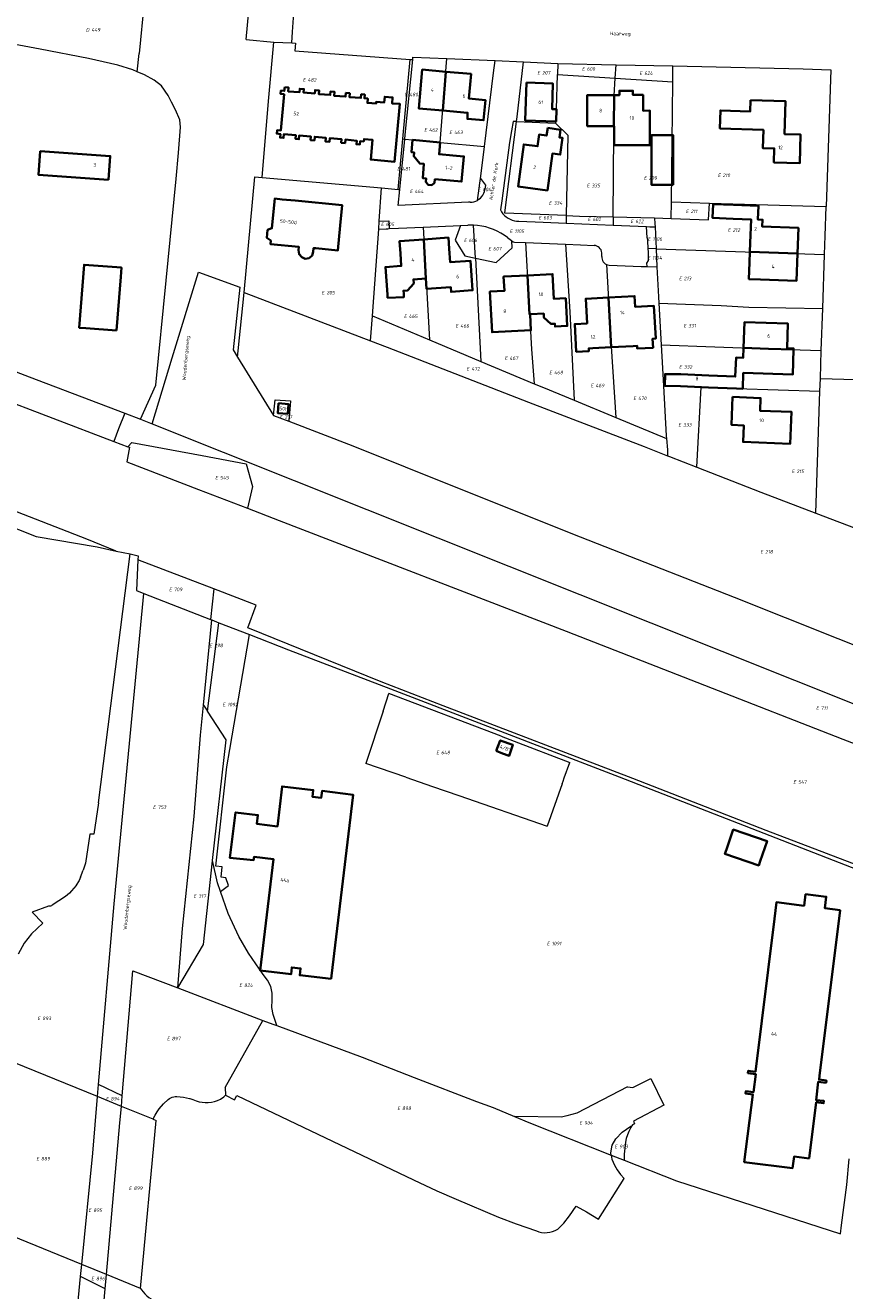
# Model space of a CAD drawing. Header units: metres. Extents: x 154139 to 157705, y 449770 to 453345.
# Tile 12 of 27: x 156050 to 156257, y 451809 to 452128. Entities that reach past the tile are written whole.
import ezdxf
from ezdxf.enums import TextEntityAlignment as Align
from ezdxf.lldxf.tags import DXFTag

# ---------------------------------------------------------------- set-up
doc = ezdxf.new("R2010")
doc.units = ezdxf.units.M
doc.layers.get('0').update_dxf_attribs({"linetype": 'CONTINUOUS'})
for name, color, linetype, lineweight in [('B-WE-KG-GRENS_PERCEEL-G', 150, 'KG-PERCEEL', 18), ('B-WE-KG-GRENS_PERCEEL-S', 150, 'CONTINUOUS', 25), ('B-WE-OG-BEBOUWING-G', 7, 'CONTINUOUS', 35), ('B-WE-OG-BEBOUWING_HUISNUMMER-T18', 10, 'CONTINUOUS', 18), ('B-WE-OG-BEBOUWING_STRAATNAAM-T18', 10, 'CONTINUOUS', 18)]:
    doc.layers.add(name, color=color, linetype=linetype, lineweight=lineweight)
doc.styles.add('NLCS-ISO', font='NLCS-ISO.ttf')
doc.styles.add('NLCS-ISO-M500-T18', font='NLCS-ISO.ttf', dxfattribs={"height": 0.9})
doc.styles.get("Standard").update_dxf_attribs({"font": 'NLCS-ISO.ttf'})
tags = doc.linetypes.add('KG-PERCEEL', pattern='A,5.5,-2,["P",Standard,S=1.8,R=0,X=-0.5,Y=-0.9],-2,5.5,-2,[5,NLCS.SHX,S=0.75,R=0,X=0,Y=0],-2', length=19).pattern_tags.tags
tags[6] = DXFTag(74, 10)

# ---------------------------------------------------------------- blocks, each defined once
blk = doc.blocks.new('SKG-PERCEELNUMMER-SO')
at = {"transparency": 33554687, "style": 'NLCS-ISO', "oblique": 10, "flags": 1}
for tag, p in [('GEMEENTECODE', (0, 2.55)), ('PERCEELGROOTTE', (0, -2.45))]:
    blk.add_attdef(tag, text='', height=1.8, dxfattribs=at).set_placement(p, align=Align.MIDDLE_CENTER)
at = {"transparency": 33554687, "style": 'NLCS-ISO', "oblique": 10}
blk.add_attdef('SECTIE', text='', height=1.8, dxfattribs=at).set_placement((-0.5, 0), align=Align.MIDDLE_RIGHT)
blk.add_attdef('PERCEELNUMMER', text='', height=1.8, dxfattribs=at).set_placement((0.5, 0), align=Align.MIDDLE_LEFT)

msp = doc.modelspace()

# ---------------------------------------------------------------- linework, layer by layer
at = {"layer": 'B-WE-KG-GRENS_PERCEEL-G', "transparency": 33554687, "flags": 128}
for points in [[(156106.005, 452124.123), (156108.911, 452155.943), (156119.23, 452253.478), (156126.763, 452335.841), (156130.884, 452382.17), (156139.731, 452426.828), (156141.112, 452431.079), (156146.329, 452429.467)], [(156117.533, 452123.292), (156117.689, 452126.109), (156118.146, 452133.119), (156118.541, 452138.487), (156118.763, 452140.865), (156118.841, 452143.847)], [(156080.239, 452133.54), (156078.96, 452120.618)], [(156078.504, 452116.017), (156077.428, 452116.497), (156073.578, 452117.66), (156066.249, 452119.392), (156053.983, 452121.689), (156048.649, 452122.716), (156045.623, 452123.26), (156045.713, 452125.972)], [(156106.005, 452124.123), (156112.971, 452123.498)], [(156109.995, 452089.338), (156111.592, 452108.582), (156112.971, 452123.498)], [(156112.971, 452123.498), (156117.533, 452123.292)], [(156117.533, 452123.292), (156118.464, 452123.25), (156118.307, 452121.276), (156147.398, 452119.148)], [(156078.504, 452116.017), (156078.96, 452120.618)], [(156145.507, 452099.084), (156147.398, 452119.148)], [(156145.99, 452099.031), (156146.095, 452100.111), (156147.996, 452119.104)], [(156147.398, 452119.148), (156147.996, 452119.104)], [(156147.996, 452119.104), (156148.056, 452119.701), (156156.653, 452119.337)], [(156154.929, 452098.203), (156156.653, 452119.337)], [(156156.653, 452119.337), (156168.766, 452118.824)], [(156168.389, 452115.756), (156168.766, 452118.824)], [(156168.766, 452118.824), (156175.95, 452118.52)], [(156079.294, 452028.36), (156083.202, 452036.975), (156085.8, 452063.389), (156088.308, 452089.039), (156088.957, 452095.565), (156089.408, 452102.001), (156089.25, 452103.914), (156088.186, 452106.447), (156087.14, 452108.382), (156086.332, 452109.983), (156084.596, 452112.476), (156082.755, 452113.896), (156080.338, 452115.2), (156078.504, 452116.017)], [(156166.101, 452097.153), (156168.389, 452115.756)], [(156174.197, 452103.456), (156174.346, 452104.607), (156175.95, 452118.52)], [(156175.95, 452118.52), (156184.64, 452118.126)], [(156184.64, 452118.126), (156184.554, 452115.325)], [(156184.64, 452118.126), (156199.329, 452117.793)], [(156199.12, 452114.38), (156199.329, 452117.793)], [(156199.329, 452117.793), (156213.629, 452117.469)], [(156213.587, 452113.442), (156213.629, 452117.469)], [(156213.629, 452117.469), (156246.545, 452116.736), (156253.456, 452116.503), (156252.297, 452081.999)], [(156183.995, 452103.084), (156184.173, 452103.47), (156184.284, 452106.572), (156184.554, 452115.325)], [(156184.554, 452115.325), (156199.12, 452114.38)], [(156198.605, 452079.411), (156198.753, 452100.434), (156198.851, 452109.983), (156199.12, 452114.38)], [(156199.12, 452114.38), (156213.587, 452113.442)], [(156213.273, 452083.218), (156213.587, 452113.442)], [(156173.314, 452103.49), (156172.906, 452101.102), (156172.408, 452098.194), (156170.454, 452083.474)], [(156171.3, 452080.326), (156171.199, 452080.33), (156171.207, 452080.393), (156174.197, 452103.456)], [(156174.197, 452103.456), (156173.314, 452103.49)], [(156174.197, 452103.456), (156183.995, 452103.084)], [(156183.995, 452103.084), (156187.118, 452100.027), (156186.738, 452079.746)], [(156144.304, 452086.343), (156145.507, 452099.084)], [(156144.761, 452086.303), (156145.99, 452099.031)], [(156145.507, 452099.084), (156145.99, 452099.031)], [(156145.99, 452099.031), (156147.947, 452098.817), (156154.929, 452098.203)], [(156154.929, 452098.203), (156166.101, 452097.153)], [(156165.114, 452089.124), (156165.268, 452090.377), (156166.101, 452097.153)], [(156105.446, 452060.359), (156108.154, 452089.498), (156109.995, 452089.338)], [(156109.995, 452089.338), (156140.134, 452086.707)], [(156164.317, 452083.572), (156164.94, 452087.91), (156165.114, 452089.124)], [(156165.114, 452089.124), (156166.361, 452087.37), (156166.212, 452086.284)], [(156139.573, 452078.309), (156140.134, 452086.707)], [(156140.134, 452086.707), (156144.304, 452086.343)], [(156144.304, 452086.343), (156144.761, 452086.303)], [(156162.1, 452083.082), (156144.37, 452082.249), (156144.761, 452086.303)], [(156164.317, 452083.572), (156164.728, 452083.836), (156165.102, 452084.152), (156165.432, 452084.513), (156165.712, 452084.914), (156165.938, 452085.347), (156166.105, 452085.807), (156166.212, 452086.284)], [(156162.53, 452083.102), (156162.1, 452083.082)], [(156162.53, 452083.102), (156162.995, 452083.135), (156163.453, 452083.226), (156163.896, 452083.372), (156164.317, 452083.572)], [(156170.454, 452083.474), (156170.149, 452081.174)], [(156170.149, 452081.174), (156170.43, 452080.669), (156170.766, 452080.2), (156171.153, 452079.772), (156171.586, 452079.39), (156172.06, 452079.06), (156172.568, 452078.786), (156173.104, 452078.571), (156173.661, 452078.418), (156174.231, 452078.329), (156174.808, 452078.306)], [(156213.229, 452079.012), (156213.273, 452083.218)], [(156213.229, 452079.012), (156222.586, 452078.696), (156222.85, 452082.852)], [(156213.273, 452083.218), (156222.85, 452082.852)], [(156222.85, 452082.852), (156252.297, 452081.999)], [(156251.891, 452069.904), (156252.049, 452074.624), (156252.297, 452081.999)], [(156139.437, 452076.273), (156139.573, 452078.309)], [(156139.573, 452078.309), (156142.01, 452078.411), (156142.104, 452076.432)], [(156160.062, 452077.205), (156161.929, 452077.285)], [(156163.359, 452077.307), (156162.644, 452077.313), (156161.929, 452077.285)], [(156163.812, 452068.996), (156163.359, 452077.307)], [(156169.316, 452075.804), (156168.376, 452076.229), (156167.408, 452076.586), (156166.418, 452076.874), (156165.409, 452077.091), (156164.388, 452077.235), (156163.359, 452077.307)], [(156186.738, 452079.746), (156171.3, 452080.326)], [(156174.808, 452078.306), (156180.906, 452078.051)], [(156180.906, 452078.051), (156186.701, 452077.809)], [(156186.738, 452079.746), (156186.701, 452077.809)], [(156186.701, 452077.809), (156198.59, 452077.312)], [(156186.738, 452079.746), (156190.045, 452079.622), (156198.605, 452079.411)], [(156198.605, 452079.411), (156198.59, 452077.312)], [(156198.59, 452077.312), (156207.026, 452076.959)], [(156198.605, 452079.411), (156209.017, 452079.154)], [(156209.017, 452079.154), (156209.09, 452077.676)], [(156209.017, 452079.154), (156213.229, 452079.012)], [(156209.09, 452077.676), (156209.13, 452076.871)], [(156137.838, 452054.437), (156138.829, 452067.18), (156139.437, 452076.273)], [(156139.437, 452076.273), (156141.307, 452076.384), (156141.756, 452076.411), (156142.104, 452076.432)], [(156142.104, 452076.432), (156144.424, 452076.531), (156150.603, 452076.798)], [(156150.603, 452076.798), (156160.062, 452077.205)], [(156150.603, 452076.798), (156152.228, 452048.4)], [(156160.062, 452077.205), (156158.733, 452073.488), (156161.151, 452069.549), (156163.812, 452068.996)], [(156171.903, 452074.169), (156171.081, 452074.776), (156170.217, 452075.322), (156169.316, 452075.804)], [(156171.903, 452074.169), (156172.913, 452073.434), (156173.031, 452073.328)], [(156207.176, 452074.117), (156207.026, 452076.959)], [(156207.026, 452076.959), (156207.855, 452076.924)], [(156207.176, 452074.117), (156207.214, 452073.399), (156207.319, 452071.433)], [(156207.855, 452076.924), (156209.13, 452076.871)], [(156209.13, 452076.871), (156209.4, 452071.362)], [(156163.812, 452068.996), (156169.047, 452067.907), (156173.063, 452071.568), (156173.031, 452073.328)], [(156173.031, 452073.328), (156173.339, 452073.142), (156173.683, 452073.039), (156176.493, 452072.923)], [(156176.493, 452072.923), (156186.518, 452072.507)], [(156176.493, 452072.923), (156177.975, 452046.016), (156178.627, 452037.327)], [(156186.518, 452072.507), (156190.306, 452072.35), (156193.765, 452072.224)], [(156186.518, 452072.507), (156187.62, 452055.472), (156188.7, 452033.141)], [(156195.719, 452070.35), (156195.645, 452070.709), (156195.511, 452071.05), (156195.32, 452071.362), (156195.078, 452071.638), (156194.793, 452071.868), (156194.473, 452072.045), (156194.127, 452072.165), (156193.765, 452072.224)], [(156207.319, 452071.433), (156207.321, 452071.39), (156207.367, 452070.525), (156207.397, 452069.754), (156207.439, 452069.083), (156207.376, 452068.376), (156207.022, 452067.714)], [(156209.4, 452071.362), (156207.319, 452071.433)], [(156209.4, 452071.362), (156209.625, 452066.769)], [(156209.4, 452071.362), (156251.891, 452069.904)], [(156163.812, 452068.996), (156165.233, 452042.945)], [(156195.709, 452069.418), (156195.719, 452070.35)], [(156195.709, 452069.418), (156195.711, 452069.061), (156195.776, 452068.71), (156195.902, 452068.376), (156196.085, 452068.069), (156196.319, 452067.799), (156196.597, 452067.575), (156196.91, 452067.403)], [(156207.022, 452067.714), (156207.06, 452066.858)], [(156251.436, 452056.316), (156251.891, 452069.904)], [(156082.27, 452027.226), (156087.32, 452043.836), (156093.961, 452065.444), (156104.37, 452061.669), (156102.717, 452045.838), (156103.823, 452044.048)], [(156196.91, 452067.403), (156197.236, 452067.292), (156197.576, 452067.238), (156205.625, 452066.908), (156206.988, 452066.861)], [(156196.91, 452067.403), (156198.096, 452046.721), (156199.209, 452028.787)], [(156206.988, 452066.861), (156207.06, 452066.858)], [(156207.06, 452066.858), (156209.625, 452066.769)], [(156209.625, 452066.769), (156209.994, 452059.258), (156210.084, 452057.635)], [(155887.973, 452062.949), (155894.728, 452060.394), (155919.448, 452050.633), (155947.306, 452039.828), (155972.277, 452030.221), (155982.037, 452026.21), (156034.23, 452006.153), (156052.999, 451998.775)], [(155979.607, 452058.726), (156041.734, 452034.47), (156072.581, 452022.78)], [(155997.917, 452059.539), (156051.283, 452039.034), (156075.349, 452029.863)], [(156103.823, 452044.048), (156103.972, 452045.626), (156105.446, 452060.359)], [(156105.446, 452060.359), (156137.346, 452048.113)], [(156210.084, 452057.635), (156210.668, 452047.124)], [(156210.084, 452057.635), (156225.8, 452057.009), (156232.825, 452056.665), (156251.436, 452056.316)], [(156251.08, 452045.665), (156251.436, 452056.316)], [(156137.346, 452048.113), (156137.838, 452054.437)], [(156137.838, 452054.437), (156152.228, 452048.4)], [(156137.346, 452048.113), (156141.542, 452046.502), (156177.229, 452032.644), (156206.428, 452021.495), (156212.289, 452019.159)], [(156152.228, 452048.4), (156165.233, 452042.945)], [(156210.668, 452047.124), (156211.243, 452036.788)], [(156210.668, 452047.124), (156237.729, 452046.135), (156251.08, 452045.665)], [(156250.845, 452038.628), (156251.08, 452045.665)], [(156103.823, 452044.048), (156112.927, 452029.314)], [(156165.233, 452042.945), (156178.627, 452037.327)], [(156178.627, 452037.327), (156181.001, 452036.331), (156188.7, 452033.141)], [(156211.243, 452036.788), (156211.943, 452024.188), (156212.009, 452023.483)], [(156211.243, 452036.788), (156220.792, 452036.459)], [(156219.697, 452016.26), (156220.792, 452036.459)], [(156220.792, 452036.459), (156222.607, 452036.396), (156229.673, 452036.109), (156250.739, 452035.456)], [(156250.739, 452035.456), (156250.845, 452038.628)], [(156250.845, 452038.628), (156274.53, 452037.981)], [(156073.225, 451995.107), (156065.804, 451998.082), (156018.843, 452016.356), (155977.916, 452032.192), (155970.373, 452034.973)], [(156112.927, 452029.314), (156113.297, 452033.241), (156117.152, 452033.025), (156116.761, 452027.84)], [(156188.7, 452033.141), (156199.209, 452028.787)], [(156249.709, 452004.661), (156250.739, 452035.456)], [(156075.349, 452029.863), (156073.823, 452025.959), (156072.581, 452022.78)], [(156075.349, 452029.863), (156079.294, 452028.36)], [(156079.294, 452028.36), (156082.27, 452027.226)], [(156082.27, 452027.226), (156478.019, 451869.246)], [(156112.927, 452029.314), (156116.761, 452027.84)], [(156116.761, 452027.84), (156132.931, 452021.62), (156159.285, 452011.014), (156190.218, 451998.718), (156229.063, 451983.441), (156268.145, 451967.95), (156300.01, 451955.411)], [(156199.209, 452028.787), (156212.009, 452023.483)], [(156212.009, 452023.483), (156212.274, 452020.676), (156212.289, 452019.159)], [(156072.581, 452022.78), (156076.157, 452021.425)], [(156076.564, 452021.271), (156075.889, 452017.637), (156093.997, 452010.647)], [(156077.13, 452022.457), (156076.157, 452021.425)], [(156076.157, 452021.425), (156076.564, 452021.271)], [(156077.13, 452022.457), (156094.924, 452019.174)], [(156094.924, 452019.174), (156105.971, 452017.136), (156107.585, 452011.35), (156106.328, 452005.887)], [(156212.289, 452019.159), (156212.79, 452018.959), (156219.697, 452016.26)], [(156219.697, 452016.26), (156235.86, 452009.944), (156249.709, 452004.661)], [(156093.997, 452010.647), (156106.328, 452005.887)], [(156106.328, 452005.887), (156114.283, 452002.817)], [(156249.709, 452004.661), (156265.841, 451998.507), (156271.628, 451996.304), (156274.766, 451995.11)], [(156114.283, 452002.817), (156186.727, 451974.854), (156256.54, 451947.631), (156314.969, 451925.153), (156433.406, 451879.147)], [(156052.999, 451998.775), (156068.366, 451996.139), (156073.225, 451995.107)], [(156068.709, 451931.554), (156076.722, 451994.364)], [(156073.225, 451995.107), (156076.722, 451994.364)], [(156076.722, 451994.364), (156078.742, 451993.935), (156078.692, 451992.917)], [(156078.692, 451992.917), (156078.313, 451985.119), (156080.154, 451984.403)], [(156097.874, 451985.573), (156078.692, 451992.917)], [(156097.874, 451985.573), (156097.03, 451977.838)], [(156108.532, 451981.492), (156097.874, 451985.573)], [(156068.762, 451860.519), (156072.661, 451906.119), (156080.154, 451984.403)], [(156080.154, 451984.403), (156097.03, 451977.838)], [(156106.379, 451975.724), (156108.532, 451981.492)], [(156095.229, 451956.252), (156097.363, 451977.709)], [(156096.236, 451954.7), (156099.136, 451977.019)], [(156097.03, 451977.838), (156097.363, 451977.709)], [(156097.363, 451977.709), (156099.136, 451977.019)], [(156099.136, 451977.019), (156106.871, 451974.01)], [(156662.089, 451762.074), (156653.752, 451764.991), (156607.899, 451782.401), (156450.294, 451842.743), (156371.954, 451872.48), (156299.826, 451900.76), (156237.176, 451924.596), (156203.504, 451937.747), (156155.662, 451956.041), (156140.055, 451962.136), (156106.379, 451975.724)], [(156101.913, 451945.004), (156106.871, 451974.01)], [(156106.871, 451974.01), (156116.634, 451970.213), (156142.412, 451960.316)], [(156140.554, 451954.686), (156142.02, 451959.128)], [(156170.284, 451948.364), (156142.02, 451959.128)], [(156142.412, 451960.316), (156188.051, 451942.793)], [(156088.713, 451884.912), (156089.969, 451899.905), (156092.914, 451928.151), (156094.472, 451948.646), (156095.229, 451956.252)], [(156095.229, 451956.252), (156096.236, 451954.7)], [(156097.507, 451917.033), (156100.911, 451947.492), (156096.236, 451954.7)], [(156140.554, 451954.686), (156136.2, 451941.491)], [(156170.284, 451948.364), (156173.582, 451947.108)], [(156173.582, 451947.108), (156187.661, 451941.746)], [(156101.153, 451940.668), (156101.913, 451945.004)], [(156098.368, 451915.617), (156101.153, 451940.668)], [(156146.27, 451938.042), (156136.2, 451941.491)], [(156186.222, 451937.884), (156187.661, 451941.746)], [(156188.051, 451942.793), (156200.077, 451938.176), (156265.097, 451912.851)], [(156146.27, 451938.042), (156153.006, 451935.726), (156159.669, 451933.408)], [(156185.683, 451936.403), (156185.927, 451937.092), (156186.222, 451937.884)], [(156185.683, 451936.403), (156181.885, 451925.68)], [(156068.709, 451931.554), (156067.546, 451923.676)], [(156159.669, 451933.408), (156181.885, 451925.68)], [(156066.56, 451923.679), (156065.465, 451916.337)], [(156067.546, 451923.676), (156066.56, 451923.679)], [(156064.201, 451912.822), (156064.887, 451914.606)], [(156065.465, 451916.337), (156064.887, 451914.606)], [(156088.713, 451884.912), (156095.232, 451895.886), (156097.501, 451916.981), (156097.507, 451917.033)], [(156099.531, 451909.216), (156098.797, 451911.362), (156097.507, 451917.033)], [(156099.975, 451915.439), (156098.368, 451915.617)], [(156099.712, 451912.798), (156099.975, 451915.439)], [(156063.834, 451911.985), (156063.092, 451910.795), (156063.064, 451910.75)], [(156064.201, 451912.822), (156063.834, 451911.985)], [(156100.867, 451912.648), (156099.712, 451912.798)], [(156101.511, 451910.749), (156100.867, 451912.648)], [(156060.947, 451908.369), (156060.43, 451907.949)], [(156061.413, 451908.794), (156060.947, 451908.369)], [(156061.942, 451909.35), (156061.413, 451908.794)], [(156063.064, 451910.75), (156061.942, 451909.35)], [(156099.531, 451909.216), (156101.511, 451910.749)], [(156113.693, 451875.383), (156112.786, 451878.196), (156112.497, 451879.984), (156112.587, 451881.806), (156112.585, 451883.59), (156112.182, 451885.224), (156111.414, 451886.809), (156110.311, 451888.265), (156106.58, 451893.622), (156104.161, 451897.837), (156101.416, 451903.7), (156099.531, 451909.216)], [(156056.11, 451905.48), (156052.043, 451904.003)], [(156056.592, 451905.53), (156056.11, 451905.48)], [(156056.843, 451905.642), (156056.592, 451905.53)], [(156057.075, 451905.793), (156056.843, 451905.642)], [(156060.43, 451907.949), (156057.075, 451905.793)], [(156054.667, 451901.203), (156052.043, 451904.003)], [(156054.667, 451901.203), (156051.831, 451898.547), (156049.984, 451896.165), (156048.506, 451893.444)], [(156074.724, 451857.654), (156077.398, 451889.233), (156088.713, 451884.912)], [(156088.713, 451884.912), (156110.196, 451876.707)], [(156100.725, 451859.776), (156110.196, 451876.707)], [(156110.196, 451876.707), (156112.733, 451875.738), (156113.693, 451875.383)], [(156113.693, 451875.383), (156135.249, 451867.42), (156148.333, 451862.267), (156164.109, 451856.198), (156168.315, 451854.73), (156173.671, 451852.497)], [(156068.501, 451857.461), (156044.714, 451867.155)], [(156068.501, 451857.461), (156068.762, 451860.519)], [(156074.724, 451857.654), (156068.762, 451860.519)], [(156202.186, 451859.947), (156203.515, 451859.791), (156208.044, 451862.003), (156211.378, 451855.29), (156203.673, 451851.248), (156203.989, 451850.572), (156203.422, 451850.315)], [(156064.52, 451815.132), (156067.281, 451843.199), (156068.501, 451857.461)], [(156074.501, 451855.015), (156068.501, 451857.461)], [(156074.501, 451855.015), (156074.724, 451857.654)], [(156086.31, 451856.77), (156086.635, 451857.002)], [(156086.635, 451857.002), (156086.98, 451857.187)], [(156086.98, 451857.187), (156087.346, 451857.333)], [(156087.346, 451857.333), (156087.72, 451857.428)], [(156087.72, 451857.428), (156088.105, 451857.48)], [(156088.105, 451857.48), (156088.501, 451857.486)], [(156088.501, 451857.486), (156089.358, 451857.445)], [(156089.358, 451857.445), (156090.164, 451857.352)], [(156090.164, 451857.352), (156090.963, 451857.203)], [(156090.963, 451857.203), (156091.722, 451857.01)], [(156091.722, 451857.01), (156091.752, 451857), (156092.52, 451856.746)], [(156099.483, 451856.815), (156100.382, 451857.422)], [(156100.382, 451857.422), (156100.775, 451857.807)], [(156100.725, 451859.776), (156100.775, 451857.807)], [(156100.775, 451857.807), (156103.032, 451856.65)], [(156103.032, 451856.65), (156103.624, 451857.757)], [(156103.624, 451857.757), (156148.197, 451836.49)], [(156202.186, 451859.947), (156189.395, 451853.318)], [(156070.754, 451812.592), (156074.149, 451850.861), (156074.501, 451855.015)], [(156082.527, 451851.744), (156074.501, 451855.015)], [(156083.566, 451853.645), (156084.018, 451854.367)], [(156084.018, 451854.367), (156085.099, 451855.666)], [(156085.099, 451855.666), (156086.31, 451856.77)], [(156092.52, 451856.746), (156093.361, 451856.401)], [(156093.361, 451856.401), (156094.113, 451856.181)], [(156094.113, 451856.181), (156094.884, 451856.037)], [(156094.884, 451856.037), (156095.672, 451855.97)], [(156095.672, 451855.97), (156096.446, 451855.983)], [(156096.446, 451855.983), (156097.231, 451856.074)], [(156097.231, 451856.074), (156097.99, 451856.24)], [(156097.99, 451856.24), (156098.744, 451856.488)], [(156098.744, 451856.488), (156099.483, 451856.815)], [(156079.374, 451809.08), (156083.288, 451851.434)], [(156082.527, 451851.744), (156082.641, 451852.007), (156083.049, 451852.787), (156083.059, 451852.803)], [(156082.527, 451851.744), (156083.288, 451851.434)], [(156083.059, 451852.803), (156083.566, 451853.645)], [(156173.671, 451852.497), (156177.315, 451850.978), (156198.064, 451842.737)], [(156185.572, 451852.316), (156173.671, 451852.497)], [(156189.395, 451853.318), (156188.134, 451852.936), (156186.859, 451852.602), (156185.572, 451852.316)], [(156198.064, 451842.737), (156197.977, 451843.322), (156198.351, 451845.229), (156199.284, 451846.854), (156200.81, 451848.508), (156203.073, 451849.98), (156203.275, 451850.07)], [(156203.275, 451850.07), (156202.939, 451849.509), (156202.519, 451848.669), (156202.165, 451847.799), (156201.88, 451846.903), (156201.664, 451845.989)], [(156203.422, 451850.315), (156203.275, 451850.07)], [(156201.664, 451845.989), (156201.487, 451844.48), (156201.37, 451842.965), (156201.315, 451841.446)], [(156198.064, 451842.737), (156198.219, 451841.694), (156198.954, 451840.162), (156199.588, 451839.04), (156200.461, 451837.806), (156201.319, 451836.778)], [(156198.064, 451842.737), (156201.315, 451841.446)], [(156201.315, 451841.446), (156214.563, 451836.185), (156255.908, 451822.877), (156256.219, 451825.053), (156257.509, 451835.253), (156258.137, 451841.761)], [(156148.197, 451836.49), (156154.116, 451833.714)], [(156194.847, 451826.571), (156201.319, 451836.778)], [(156154.116, 451833.714), (156158.93, 451831.58)], [(156158.93, 451831.58), (156169.653, 451827.088)], [(156187.598, 451827.376), (156189.214, 451829.872)], [(156189.214, 451829.872), (156191.832, 451828.393)], [(156191.832, 451828.393), (156194.847, 451826.571)], [(156064.52, 451815.132), (156039.159, 451825.466)], [(156169.653, 451827.088), (156174.097, 451825.411)], [(156174.097, 451825.411), (156179.194, 451823.584)], [(156184.654, 451824.058), (156186.116, 451825.513)], [(156186.116, 451825.513), (156187.598, 451827.376)], [(156179.194, 451823.584), (156179.813, 451823.368)], [(156179.813, 451823.368), (156180.502, 451823.217)], [(156180.502, 451823.217), (156181.206, 451823.146)], [(156181.206, 451823.146), (156181.909, 451823.159)], [(156181.909, 451823.159), (156182.608, 451823.254)], [(156182.608, 451823.254), (156183.294, 451823.431)], [(156183.294, 451823.431), (156183.95, 451823.686)], [(156183.95, 451823.686), (156184.654, 451824.058)], [(156064.217, 451812.051), (156064.52, 451815.132)], [(156070.754, 451812.592), (156064.52, 451815.132)], [(156070.437, 451809.016), (156070.754, 451812.592)], [(156079.374, 451809.08), (156070.754, 451812.592)], [(156053.346, 451732.898), (156056.558, 451732.606), (156062.311, 451792.669), (156064.217, 451812.051)], [(156070.437, 451809.016), (156068.947, 451809.77), (156064.217, 451812.051)], [(156079.374, 451809.08), (156079.562, 451808.724), (156079.975, 451808.191), (156080.432, 451807.694), (156080.928, 451807.238), (156081.46, 451806.824), (156082.059, 451806.432)], [(156075.067, 451730.804), (156063.113, 451732.048), (156068.758, 451790.086), (156070.437, 451809.016)]]:
    msp.add_lwpolyline(points, dxfattribs=at)
at = {"layer": 'B-WE-OG-BEBOUWING-G', "transparency": 33554687, "flags": 128}
for points in [[(156155.583, 452106.216), (156156.383, 452116.032), (156150.403, 452116.562), (156149.533, 452106.752)], [(156156.383, 452116.032), (156155.583, 452106.216), (156161.853, 452105.661), (156161.797, 452104.128), (156165.901, 452103.764), (156166.354, 452108.864), (156162.17, 452109.235), (156162.486, 452112.801), (156162.723, 452115.471)], [(156176.714, 452113.263), (156176.373, 452103.75), (156184.173, 452103.47), (156184.284, 452106.572), (156183.162, 452106.613), (156183.392, 452113.023)], [(156115.706, 452112.148), (156115.615, 452111.178), (156114.758, 452111.259), (156114.679, 452110.414), (156115.56, 452110.332), (156114.704, 452101.19), (156113.778, 452101.277), (156113.695, 452100.399), (156114.633, 452100.312), (156114.547, 452099.397), (156115.445, 452099.313), (156115.535, 452100.276), (156118.54, 452099.995), (156118.454, 452099.08), (156119.315, 452099), (156119.403, 452099.939), (156122.317, 452099.667), (156122.234, 452098.783), (156123.197, 452098.693), (156123.282, 452099.6), (156126.111, 452099.335), (156126.026, 452098.419), (156127.014, 452098.326), (156127.102, 452099.273), (156130.053, 452098.996), (156129.968, 452098.09), (156130.927, 452098), (156131.01, 452098.887), (156133.889, 452098.617), (156133.808, 452097.747), (156134.702, 452097.664), (156134.781, 452098.521), (156135.671, 452098.438), (156135.725, 452099.019), (156137.886, 452098.819), (156137.429, 452093.877), (156143.446, 452093.32), (156144.794, 452107.892), (156142.814, 452108.047), (156142.933, 452109.559), (156140.94, 452109.715), (156140.827, 452108.268), (156138.802, 452108.427), (156138.768, 452107.992), (156136.586, 452108.163), (156136.671, 452109.247), (156135.82, 452109.314), (156135.894, 452110.26), (156135.006, 452110.33), (156134.935, 452109.415), (156132.058, 452109.641), (156132.133, 452110.593), (156131.14, 452110.671), (156131.068, 452109.748), (156128.168, 452109.976), (156128.247, 452110.971), (156127.287, 452111.046), (156127.217, 452110.162), (156124.31, 452110.39), (156124.381, 452111.297), (156123.364, 452111.376), (156123.298, 452110.533), (156120.491, 452110.754), (156120.562, 452111.653), (156119.492, 452111.737), (156119.422, 452110.838), (156116.588, 452111.06), (156116.667, 452112.073)], [(156198.772, 452102.305), (156198.851, 452109.983), (156198.861, 452110.147), (156192.025, 452110.139), (156192.034, 452102.297)], [(156198.861, 452110.147), (156198.851, 452109.983), (156198.772, 452102.305), (156198.805, 452102.305), (156198.811, 452097.466), (156207.847, 452097.477), (156207.841, 452102.48), (156207.837, 452106.199), (156206.109, 452106.197), (156206.105, 452110.156), (156203.559, 452110.153), (156203.559, 452111.218), (156200.168, 452111.216), (156200.168, 452110.149)], [(156233.257, 452108.842), (156233.166, 452106.025), (156225.65, 452106.268), (156225.503, 452101.709), (156236.473, 452101.354), (156236.325, 452096.753), (156239.227, 452096.66), (156239.114, 452093.149), (156245.635, 452092.938), (156245.869, 452100.174), (156241.812, 452100.305), (156242.079, 452108.557)], [(156182.059, 452101.837), (156181.799, 452099.905), (156179.903, 452100.16), (156179.509, 452097.237), (156176.035, 452097.705), (156174.605, 452087.078), (156181.981, 452086.086), (156183.232, 452095.382), (156185.206, 452095.117), (156185.778, 452099.369), (156185.02, 452099.471), (156185.28, 452101.404)], [(156213.724, 452087.491), (156213.724, 452099.991), (156208.224, 452099.991), (156208.224, 452087.491)], [(156147.947, 452098.817), (156147.676, 452095.74), (156148.357, 452095.681), (156148.27, 452094.683), (156149.798, 452092.843), (156150.841, 452092.751), (156150.527, 452089.178), (156151.373, 452089.104), (156151.296, 452088.228), (156151.882, 452087.504), (156152.809, 452087.423), (156153.525, 452088.031), (156153.602, 452088.908), (156160.349, 452088.315), (156160.906, 452094.65), (156158.128, 452094.894), (156154.665, 452095.199), (156154.929, 452098.203)], [(156071.286, 452088.781), (156071.7, 452094.757), (156054.037, 452095.979), (156053.623, 452090.002)], [(156112.183, 452073.468), (156112.097, 452072.562), (156119.255, 452071.881), (156119.169, 452070.975), (156119.346, 452069.984), (156120.069, 452069.265), (156120.876, 452068.862), (156121.874, 452068.989), (156122.604, 452069.672), (156122.926, 452070.619), (156123.013, 452071.525), (156123.59, 452071.47), (156129.118, 452070.945), (156129.715, 452077.221), (156130.206, 452082.386), (156118.384, 452083.51), (156115.065, 452083.825), (156113.184, 452084.004), (156112.475, 452076.538), (156111.399, 452076.098), (156111.209, 452074.104)], [(156228.812, 452078.943), (156233.376, 452078.77), (156233.154, 452072.898), (156233.065, 452070.55), (156245.081, 452070.138), (156245.326, 452076.616), (156236.192, 452076.962), (156236.257, 452078.669), (156235.107, 452078.704), (156235.24, 452082.202), (156228.944, 452082.44), (156223.784, 452082.635), (156223.652, 452079.138)], [(156150.779, 452073.724), (156151.342, 452063.878), (156151.493, 452061.233), (156157.598, 452061.681), (156157.686, 452060.484), (156163.131, 452060.885), (156162.584, 452068.324), (156157.458, 452067.948), (156157.207, 452071.369), (156157, 452074.181)], [(156141.643, 452059.814), (156141.679, 452059.006), (156145.768, 452059.19), (156145.726, 452060.114), (156145.677, 452060.773), (156146.705, 452060.848), (156148.259, 452062.61), (156148.183, 452063.646), (156151.342, 452063.878), (156150.779, 452073.724), (156144.664, 452073.275), (156144.892, 452070.173), (156145.123, 452067.032), (156141.134, 452066.739)], [(156235.764, 452063.592), (156244.821, 452063.25), (156245.081, 452070.138), (156233.065, 452070.55), (156232.966, 452067.935), (156232.806, 452063.704)], [(156073.319, 452050.703), (156074.343, 452064.255), (156074.521, 452066.606), (156065.095, 452067.318), (156063.894, 452051.417), (156065.518, 452051.294)], [(156177.606, 452054.811), (156177.491, 452054.805), (156176.949, 452064.65), (156170.942, 452064.326), (156171.136, 452060.741), (156167.471, 452060.543), (156168.026, 452050.288), (156177.822, 452050.818)], [(156176.949, 452064.65), (156177.491, 452054.805), (156177.606, 452054.811), (156177.765, 452054.82), (156181.052, 452054.997), (156181.106, 452054.008), (156182.88, 452052.383), (156183.89, 452052.437), (156183.928, 452051.732), (156186.98, 452051.897), (156186.603, 452058.886), (156183.632, 452058.726), (156183.293, 452064.993)], [(156193.466, 452046.284), (156198.107, 452046.53), (156197.388, 452059.064), (156191.646, 452058.745), (156191.992, 452052.534), (156188.876, 452052.361), (156189.264, 452045.389), (156192.474, 452045.568), (156192.437, 452046.228)], [(156198.107, 452046.53), (156203.603, 452046.821), (156204.613, 452046.877), (156204.652, 452046.172), (156208.641, 452046.394), (156208.515, 452048.649), (156209.301, 452048.693), (156208.843, 452056.94), (156204.149, 452056.679), (156203.996, 452059.432), (156197.388, 452059.064)], [(156231.488, 452046.363), (156237.729, 452046.135), (156244.098, 452045.911), (156244.109, 452046.226), (156242.461, 452046.283), (156242.675, 452052.496), (156231.713, 452052.875)], [(156215.563, 452036.682), (156222.607, 452036.396), (156229.673, 452036.109), (156231.252, 452036.045), (156231.387, 452040.031), (156243.88, 452039.599), (156244.098, 452045.911), (156237.729, 452046.135), (156231.488, 452046.363), (156231.401, 452043.863), (156229.571, 452043.926), (156229.376, 452039.135), (156222.729, 452039.405), (156215.685, 452039.691), (156211.657, 452039.741), (156211.619, 452036.769)], [(156228.715, 452033.976), (156228.446, 452026.924), (156231.506, 452026.807), (156231.346, 452022.626), (156243.266, 452022.172), (156243.571, 452030.193), (156235.649, 452030.495), (156235.771, 452033.707)], [(156114.188, 452032.369), (156114.009, 452029.877), (156116.484, 452029.7), (156116.663, 452032.192)], [(156169.061, 451944.67), (156170.699, 451944.047), (156172.324, 451943.43), (156173.296, 451946.175), (156170.07, 451947.345)], [(156127.439, 451887.169), (156127.535, 451887.971), (156132.983, 451933.638), (156125.128, 451934.575), (156124.923, 451932.858), (156122.718, 451933.121), (156122.919, 451934.801), (156115.063, 451935.738), (156113.859, 451925.644), (156108.695, 451926.26), (156108.96, 451928.477), (156103.309, 451929.151), (156101.899, 451917.709), (156107.872, 451917.129), (156107.986, 451917.948), (156112.867, 451917.414), (156109.486, 451889.289), (156117.307, 451888.345), (156117.509, 451890.063), (156119.73, 451889.802), (156119.528, 451888.084)], [(156227.157, 451919.78), (156226.786, 451918.684), (156235.318, 451915.798), (156235.689, 451916.894), (156237.398, 451921.947), (156228.866, 451924.833)], [(156248.064, 451841.857), (156249.822, 451856.038), (156251.658, 451855.811), (156251.727, 451856.366), (156249.762, 451856.61), (156250.333, 451861.215), (156252.298, 451860.971), (156252.367, 451861.527), (156250.531, 451861.754), (156250.653, 451862.736), (156255.832, 451904.507), (156251.982, 451904.984), (156252.34, 451907.872), (156247.1, 451908.522), (156246.742, 451905.634), (156239.775, 451906.498), (156239.262, 451902.362), (156234.474, 451863.747), (156232.653, 451863.979), (156232.574, 451863.429), (156234.545, 451863.166), (156233.94, 451858.566), (156232.016, 451858.809), (156231.93, 451858.259), (156233.771, 451858.03), (156231.646, 451840.94), (156243.853, 451839.426), (156244.213, 451842.334)]]:
    msp.add_lwpolyline(points, close=True, dxfattribs=at)

# ---------------------------------------------------------------- block references
at = {"layer": 'B-WE-KG-GRENS_PERCEEL-S', "transparency": 33554687, "xscale": 0.5, "yscale": 0.5, "zscale": 0.5}
for p, values in [((156066.692, 452126.594), {'PERCEELNUMMER': '449', 'SECTIE': 'D'}), ((156180.404, 452115.771), {'PERCEELNUMMER': '207', 'SECTIE': 'E'}), ((156191.676, 452116.712), {'PERCEELNUMMER': '600', 'SECTIE': 'E'}), ((156206.179, 452115.653), {'PERCEELNUMMER': '624', 'SECTIE': 'E'}), ((156121.272, 452113.962), {'PERCEELNUMMER': '482', 'SECTIE': 'E'}), ((156146.905, 452110.265), {'PERCEELNUMMER': '480', 'SECTIE': 'E'}), ((156151.879, 452101.343), {'PERCEELNUMMER': '462', 'SECTIE': 'E'}), ((156158.189, 452100.73), {'PERCEELNUMMER': '463', 'SECTIE': 'E'}), ((156145.055, 452091.515), {'PERCEELNUMMER': '481', 'SECTIE': 'E'}), ((156225.957, 452089.895), {'PERCEELNUMMER': '210', 'SECTIE': 'E'}), ((156192.891, 452087.298), {'PERCEELNUMMER': '335', 'SECTIE': 'E'}), ((156207.306, 452089.219), {'PERCEELNUMMER': '209', 'SECTIE': 'E'}), ((156148.259, 452085.856), {'PERCEELNUMMER': '464', 'SECTIE': 'E'}), ((156165.391, 452086.312), {'PERCEELNUMMER': '604', 'SECTIE': 'E'}), ((156183.332, 452082.888), {'PERCEELNUMMER': '334', 'SECTIE': 'E'}), ((156217.885, 452080.803), {'PERCEELNUMMER': '211', 'SECTIE': 'E'}), ((156140.975, 452077.522), {'PERCEELNUMMER': '605', 'SECTIE': 'E'}), ((156180.738, 452079.196), {'PERCEELNUMMER': '603', 'SECTIE': 'E'}), ((156193.155, 452078.778), {'PERCEELNUMMER': '602', 'SECTIE': 'E'}), ((156203.931, 452078.266), {'PERCEELNUMMER': '622', 'SECTIE': 'E'}), ((156173.468, 452075.786), {'PERCEELNUMMER': '1105', 'SECTIE': 'E'}), ((156208.287, 452073.832), {'PERCEELNUMMER': '1106', 'SECTIE': 'E'}), ((156228.474, 452076.081), {'PERCEELNUMMER': '212', 'SECTIE': 'E'}), ((156161.903, 452073.476), {'PERCEELNUMMER': '606', 'SECTIE': 'E'}), ((156168.042, 452071.383), {'PERCEELNUMMER': '607', 'SECTIE': 'E'}), ((156208.219, 452069.085), {'PERCEELNUMMER': '1104', 'SECTIE': 'E'}), ((156216.161, 452063.863), {'PERCEELNUMMER': '213', 'SECTIE': 'E'}), ((156126.008, 452060.292), {'PERCEELNUMMER': '205', 'SECTIE': 'E'}), ((156146.783, 452054.344), {'PERCEELNUMMER': '465', 'SECTIE': 'E'}), ((156159.778, 452051.901), {'PERCEELNUMMER': '466', 'SECTIE': 'E'}), ((156217.288, 452051.958), {'PERCEELNUMMER': '331', 'SECTIE': 'E'}), ((156172.196, 452043.767), {'PERCEELNUMMER': '467', 'SECTIE': 'E'}), ((156162.579, 452041.093), {'PERCEELNUMMER': '472', 'SECTIE': 'E'}), ((156183.42, 452040.136), {'PERCEELNUMMER': '468', 'SECTIE': 'E'}), ((156216.165, 452041.518), {'PERCEELNUMMER': '332', 'SECTIE': 'E'}), ((156193.883, 452036.849), {'PERCEELNUMMER': '469', 'SECTIE': 'E'}), ((156204.63, 452033.648), {'PERCEELNUMMER': '470', 'SECTIE': 'E'}), ((156115.455, 452028.955), {'PERCEELNUMMER': '217', 'SECTIE': 'E'}), ((156215.982, 452026.923), {'PERCEELNUMMER': '333', 'SECTIE': 'E'}), ((156099.134, 452013.609), {'PERCEELNUMMER': '545', 'SECTIE': 'E'}), ((156244.599, 452015.227), {'PERCEELNUMMER': '215', 'SECTIE': 'E'}), ((156236.675, 451994.934), {'PERCEELNUMMER': '218', 'SECTIE': 'E'}), ((156087.511, 451985.42), {'PERCEELNUMMER': '709', 'SECTIE': 'E'}), ((156097.685, 451971.295), {'PERCEELNUMMER': '298', 'SECTIE': 'E'}), ((156101.034, 451956.378), {'PERCEELNUMMER': '1092', 'SECTIE': 'E'}), ((156250.736, 451955.51), {'PERCEELNUMMER': '711', 'SECTIE': 'E'}), ((156154.927, 451944.279), {'PERCEELNUMMER': '648', 'SECTIE': 'E'}), ((156244.975, 451936.851), {'PERCEELNUMMER': '547', 'SECTIE': 'E'}), ((156083.453, 451930.502), {'PERCEELNUMMER': '753', 'SECTIE': 'E'}), ((156093.716, 451908.063), {'PERCEELNUMMER': '317', 'SECTIE': 'E'}), ((156182.837, 451896.096), {'PERCEELNUMMER': '1091', 'SECTIE': 'E'}), ((156105.226, 451885.59), {'PERCEELNUMMER': '824', 'SECTIE': 'E'}), ((156054.329, 451877.207), {'PERCEELNUMMER': '893', 'SECTIE': 'E'}), ((156086.994, 451872.11), {'PERCEELNUMMER': '897', 'SECTIE': 'E'}), ((156071.577, 451856.935), {'PERCEELNUMMER': '894', 'SECTIE': 'E'}), ((156145.098, 451854.531), {'PERCEELNUMMER': '898', 'SECTIE': 'E'}), ((156191.014, 451850.805), {'PERCEELNUMMER': '904', 'SECTIE': 'E'}), ((156199.896, 451844.883), {'PERCEELNUMMER': '903', 'SECTIE': 'E'}), ((156054.018, 451841.811), {'PERCEELNUMMER': '889', 'SECTIE': 'E'}), ((156077.372, 451834.361), {'PERCEELNUMMER': '899', 'SECTIE': 'E'}), ((156067.209, 451828.823), {'PERCEELNUMMER': '895', 'SECTIE': 'E'}), ((156067.881, 451811.575), {'PERCEELNUMMER': '896', 'SECTIE': 'E'})]:
    msp.add_blockref('SKG-PERCEELNUMMER-SO', p, dxfattribs=at).add_auto_attribs(values)

# ---------------------------------------------------------------- texts
at = {"layer": 'B-WE-OG-BEBOUWING_HUISNUMMER-T18', "transparency": 33554687, "style": 'NLCS-ISO-M500-T18'}
for s, p in [('4', (156152.958, 452111.389)), ('6', (156160.969, 452109.898)), ('6t', (156180.329, 452108.367)), ('8', (156195.443, 452106.222)), ('10', (156203.31, 452104.342)), ('12', (156240.778, 452096.914)), ('2', (156234.489, 452076.387)), ('4', (156238.944, 452066.9)), ('14', (156200.917, 452055.254)), ('6', (156237.799, 452049.393)), ('8', (156219.739, 452038.625)), ('10', (156236.009, 452028.074))]:
    msp.add_text(s, height=0.9, dxfattribs=at).set_placement(p, align=Align.MIDDLE)
for s, rotation, p in [('52', 354.7, (156118.618, 452105.448)), ('3', 356, (156067.787, 452092.528)), ('1-2', 355, (156157.141, 452091.789)), ('2', 352.3, (156178.789, 452091.925)), ('50-50d', 354.6, (156116.649, 452078.18)), ('4', 3.3, (156148.042, 452068.579)), ('6', 4.2, (156159.367, 452064.348)), ('10', 3.2, (156180.39, 452059.899)), ('8', 3.1, (156171.243, 452055.604)), ('12', 3.2, (156193.507, 452049.122)), ('50t', 355.9, (156115.336, 452031.035)), ('44/BY', 339.3, (156171.188, 451945.405)), ('44a', 353.1, (156115.753, 451912.096)), ('44', 352.9, (156239.184, 451873.288))]:
    msp.add_text(s, height=0.9, rotation=rotation, dxfattribs=at).set_placement(p, align=Align.MIDDLE)
at = {"layer": 'B-WE-OG-BEBOUWING_STRAATNAAM-T18', "transparency": 33554687, "style": 'NLCS-ISO-M500-T18'}
for s, rotation, p in [('Haarweg', 359, (156200.366, 452125.517)), ('Achter de Kerk', 81, (156168.443, 452088.397)), ('Woudenbergseweg', 85, (156090.889, 452043.743)), ('Woudenbergseweg', 84, (156076.101, 451905.165))]:
    msp.add_text(s, height=0.9, rotation=rotation, dxfattribs=at).set_placement(p, align=Align.MIDDLE)

doc.saveas('drawing.dxf')
